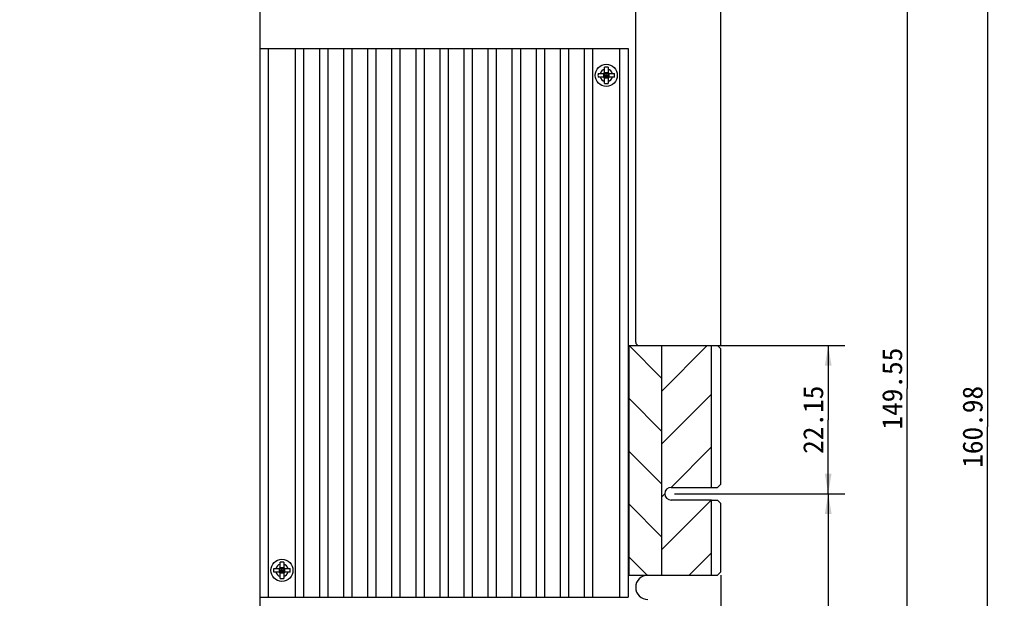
# Model space of a CAD drawing. Header units: millimetres. Extents: x 0 to 559, y 0 to 432.
# Tile 4 of 10: x 198 to 345, y 192 to 278. Entities that reach past the tile are written whole.
import ezdxf
from ezdxf.enums import TextEntityAlignment as Align

# ---------------------------------------------------------------- set-up
doc = ezdxf.new("R2010")
doc.units = ezdxf.units.MM
doc.header["$LTSCALE"] = 30.734
doc.layers.get('0').update_dxf_attribs({"linetype": 'CONTINUOUS'})
doc.layers.add('00_COMPONENTS', color=7, linetype='CONTINUOUS')
doc.layers.add('51__DRAFT_DIMS', color=7, linetype='CONTINUOUS')
doc.styles.get("Standard").update_dxf_attribs({"font": 'simfang.ttf'})
doc.dimstyles.new('DIMSTYLE_1', dxfattribs={"dimtxt": 3, "dimasz": 3, "dimexe": 2.5, "dimexo": 0.5, "dimgap": 0.75, "dimtad": 1, "dimdsep": 46, "dimtxsty": 'STANDARD', "dimblk": '_FILLED', "dimblk1": '_FILLED', "dimblk2": '_FILLED', "dimcen": 0.09, "dimclrt": 3, "dimazin": 2, "dimtp": 0.2, "dimtm": 0.2, "dimtfac": 1, "dimtofl": 0, "dimtmove": 0, "dimatfit": 3, "dimldrblk": '_FILLED', "dimfxl": 1, "dimtolj": 1, "dimarcsym": 0})
doc.dimstyles.new('DIMSTYLE_2', dxfattribs={"dimtxt": 3, "dimasz": 3, "dimexe": 2.5, "dimexo": 0.5, "dimgap": 0.75, "dimtad": 1, "dimdsep": 46, "dimtxsty": 'STANDARD', "dimblk": '_FILLED', "dimblk1": '_FILLED', "dimblk2": '_FILLED', "dimcen": 0.09, "dimclrt": 3, "dimazin": 2, "dimtp": 0.3, "dimtm": 0.3, "dimtfac": 1, "dimtofl": 0, "dimtmove": 0, "dimatfit": 3, "dimldrblk": '_FILLED', "dimfxl": 1, "dimtolj": 1, "dimarcsym": 0})
doc.dimstyles.new('DIMSTYLE_3', dxfattribs={"dimtxt": 3, "dimasz": 3, "dimexe": 2.5, "dimexo": 0.5, "dimgap": 0.75, "dimtad": 1, "dimdsep": 46, "dimtxsty": 'STANDARD', "dimblk": '_FILLED', "dimblk1": '_FILLED', "dimblk2": '_FILLED', "dimcen": 0.09, "dimclrt": 3, "dimazin": 2, "dimtp": 0.5, "dimtm": 0.5, "dimtfac": 1, "dimtofl": 0, "dimtmove": 0, "dimatfit": 3, "dimldrblk": '_FILLED', "dimfxl": 1, "dimtolj": 1, "dimarcsym": 0})

# ---------------------------------------------------------------- blocks, each defined once
blk = doc.blocks.new('_FILLED')
at = {"color": 0, "linetype": 'BYBLOCK'}
blk.add_solid([(0, 0), (-1, 0.167), (-1, -0.167)], dxfattribs=at)
blk = doc.blocks.new('*D0')
at = {"layer": '51__DRAFT_DIMS', "color": 4}
for p, q in [((301.48, 229.44), (320.92, 229.44)), ((318.42, 229.44), (318.42, 218.36)), ((318.42, 207.29), (318.42, 218.36)), ((295.43, 207.29), (320.92, 207.29))]:
    blk.add_line(p, q, dxfattribs=at)
at = {"layer": '51__DRAFT_DIMS', "color": 4, "xscale": 3, "yscale": 3, "zscale": 3}
for p, rotation in [((318.42, 229.44), 90), ((318.42, 207.29), 270)]:
    blk.add_blockref('_FILLED', p, dxfattribs=dict(at, rotation=rotation))
at = {"layer": '51__DRAFT_DIMS', "color": 3}
blk.add_text('22.15', height=3, rotation=90, dxfattribs=at).set_placement((317.67, 218.36), align=Align.CENTER)
blk = doc.blocks.new('*D1')
at = {"layer": '51__DRAFT_DIMS', "color": 4}
for p, q in [((295.43, 207.29), (320.92, 207.29)), ((318.42, 207.29), (318.42, 177.76)), ((318.42, 148.24), (318.42, 177.76)), ((306.46, 148.24), (320.92, 148.24))]:
    blk.add_line(p, q, dxfattribs=at)
at = {"layer": '51__DRAFT_DIMS', "color": 4, "xscale": 3, "yscale": 3, "zscale": 3}
for p, rotation in [((318.42, 207.29), 90), ((318.42, 148.24), 270)]:
    blk.add_blockref('_FILLED', p, dxfattribs=dict(at, rotation=rotation))
at = {"layer": '51__DRAFT_DIMS', "color": 3}
blk.add_text('59.05', height=3, rotation=90, dxfattribs=at).set_placement((317.67, 177.76), align=Align.CENTER)
blk = doc.blocks.new('*D2')
at = {"layer": '51__DRAFT_DIMS', "color": 4}
for p, q in [((289.63, 297.79), (332.73, 297.79)), ((330.23, 297.79), (330.23, 223.01)), ((330.23, 148.24), (330.23, 223.01)), ((298.56, 148.24), (332.73, 148.24))]:
    blk.add_line(p, q, dxfattribs=at)
at = {"layer": '51__DRAFT_DIMS', "color": 4, "xscale": 3, "yscale": 3, "zscale": 3}
for p, rotation in [((330.23, 297.79), 90), ((330.23, 148.24), 270)]:
    blk.add_blockref('_FILLED', p, dxfattribs=dict(at, rotation=rotation))
at = {"layer": '51__DRAFT_DIMS', "color": 3}
blk.add_text('149.55', height=3, rotation=90, dxfattribs=at).set_placement((329.48, 223.01), align=Align.CENTER)
blk = doc.blocks.new('*D3')
at = {"layer": '51__DRAFT_DIMS', "color": 4}
for p, q in [((289.63, 297.79), (344.75, 297.79)), ((342.25, 297.79), (342.25, 217.3)), ((342.25, 136.81), (342.25, 217.3)), ((198.02, 136.81), (344.75, 136.81))]:
    blk.add_line(p, q, dxfattribs=at)
at = {"layer": '51__DRAFT_DIMS', "color": 4, "xscale": 3, "yscale": 3, "zscale": 3}
for p, rotation in [((342.25, 297.79), 90), ((342.25, 136.81), 270)]:
    blk.add_blockref('_FILLED', p, dxfattribs=dict(at, rotation=rotation))
at = {"layer": '51__DRAFT_DIMS', "color": 3}
blk.add_text('160.98', height=3, rotation=90, dxfattribs=at).set_placement((341.5, 217.3), align=Align.CENTER)
blk = doc.blocks.new('*D4')
at = {"layer": '51__DRAFT_DIMS', "color": 4}
for p, q in [((302.38, 195.13), (302.38, 125.08)), ((197.52, 136.81), (197.52, 125.08)), ((197.52, 127.58), (249.95, 127.58)), ((302.38, 127.58), (249.95, 127.58))]:
    blk.add_line(p, q, dxfattribs=at)
at = {"layer": '51__DRAFT_DIMS', "color": 4, "xscale": 3, "yscale": 3, "zscale": 3, "rotation": 180}
blk.add_blockref('_FILLED', (197.52, 127.58), dxfattribs=at)
at = {"layer": '51__DRAFT_DIMS', "color": 4, "xscale": 3, "yscale": 3, "zscale": 3}
blk.add_blockref('_FILLED', (302.38, 127.58), dxfattribs=at)
at = {"layer": '51__DRAFT_DIMS', "color": 3}
blk.add_text('104.86', height=3, dxfattribs=at).set_placement((249.95, 128.33), align=Align.CENTER)
blk = doc.blocks.new('*D9')
at = {"layer": '51__DRAFT_DIMS', "color": 4}
for p, q in [((233.48, 274.35), (233.48, 315.92)), ((302.38, 229.44), (302.38, 315.92)), ((233.48, 313.42), (267.93, 313.42)), ((302.38, 313.42), (267.93, 313.42))]:
    blk.add_line(p, q, dxfattribs=at)
at = {"layer": '51__DRAFT_DIMS', "color": 4, "xscale": 3, "yscale": 3, "zscale": 3, "rotation": 180}
blk.add_blockref('_FILLED', (233.48, 313.42), dxfattribs=at)
at = {"layer": '51__DRAFT_DIMS', "color": 4, "xscale": 3, "yscale": 3, "zscale": 3}
blk.add_blockref('_FILLED', (302.38, 313.42), dxfattribs=at)
at = {"layer": '51__DRAFT_DIMS', "color": 3}
blk.add_text('68.9', height=3, dxfattribs=at).set_placement((267.93, 314.17), align=Align.CENTER)

msp = doc.modelspace()

# ---------------------------------------------------------------- linework, layer by layer
at = {"layer": '00_COMPONENTS', "color": 7}
for p, q in [((233.485, 152.239), (233.485, 297.289)), ((289.635, 229.939), (289.635, 297.289)), ((233.485, 273.847), (288.485, 273.847)), ((234.685, 273.847), (234.685, 191.847)), ((238.785, 191.847), (238.785, 273.847)), ((239.985, 273.847), (239.985, 191.847)), ((242.385, 191.847), (242.385, 273.847)), ((243.585, 273.847), (243.585, 191.847)), ((245.985, 191.847), (245.985, 273.847)), ((247.185, 273.847), (247.185, 191.847)), ((249.585, 191.847), (249.585, 273.847)), ((250.785, 273.847), (250.785, 191.847)), ((253.185, 191.847), (253.185, 273.847)), ((254.385, 273.847), (254.385, 191.847)), ((256.785, 191.847), (256.785, 273.847)), ((257.985, 273.847), (257.985, 191.847)), ((260.385, 191.847), (260.385, 273.847)), ((261.585, 273.847), (261.585, 191.847)), ((263.985, 191.847), (263.985, 273.847)), ((265.185, 273.847), (265.185, 191.847)), ((267.585, 191.847), (267.585, 273.847)), ((268.785, 273.847), (268.785, 191.847)), ((271.185, 191.847), (271.185, 273.847)), ((272.385, 273.847), (272.385, 191.847)), ((274.785, 191.847), (274.785, 273.847)), ((275.985, 273.847), (275.985, 191.847)), ((278.385, 191.847), (278.385, 273.847)), ((279.585, 273.847), (279.585, 191.847)), ((281.985, 191.847), (281.985, 273.847)), ((283.185, 273.847), (283.185, 191.847)), ((287.285, 191.847), (287.285, 273.847)), ((288.485, 273.847), (288.485, 191.847)), ((284.965, 270.317), (284.965, 271.076)), ((285.505, 271.076), (285.505, 270.317)), ((284.006, 270.117), (284.765, 270.117)), ((284.765, 269.577), (284.006, 269.577)), ((284.906, 270.176), (284.953, 270.129)), ((284.906, 269.519), (284.953, 269.565)), ((284.965, 269.705), (284.965, 269.989)), ((284.965, 269.847), (285.505, 269.847)), ((285.093, 270.117), (285.377, 270.117)), ((285.377, 269.577), (285.093, 269.577)), ((285.235, 269.577), (285.235, 270.117)), ((285.505, 269.989), (285.505, 269.705)), ((285.563, 270.176), (285.517, 270.129)), ((285.563, 269.519), (285.517, 269.565)), ((285.705, 270.117), (286.463, 270.117)), ((286.463, 269.577), (285.705, 269.577)), ((284.965, 268.619), (284.965, 269.377)), ((285.505, 269.377), (285.505, 268.619)), ((300.985, 229.439), (301.885, 229.439)), ((301.885, 229.439), (302.385, 228.939)), ((302.385, 208.739), (302.385, 228.939)), ((300.985, 208.239), (301.885, 208.239)), ((302.385, 208.739), (301.885, 208.239)), ((300.985, 206.339), (301.885, 206.339)), ((301.885, 206.339), (302.385, 205.839)), ((302.385, 195.634), (302.385, 205.839)), ((235.506, 196.117), (236.265, 196.117)), ((236.406, 196.176), (236.453, 196.129)), ((236.465, 196.317), (236.465, 197.076)), ((236.465, 195.705), (236.465, 195.989)), ((236.465, 195.847), (237.005, 195.847)), ((236.593, 196.117), (236.877, 196.117)), ((236.735, 195.577), (236.735, 196.117)), ((237.005, 197.076), (237.005, 196.317)), ((237.005, 195.989), (237.005, 195.705)), ((237.063, 196.176), (237.017, 196.129)), ((237.205, 196.117), (237.963, 196.117)), ((236.265, 195.577), (235.506, 195.577)), ((236.406, 195.519), (236.453, 195.565)), ((236.465, 194.619), (236.465, 195.377)), ((236.877, 195.577), (236.593, 195.577)), ((237.005, 195.377), (237.005, 194.619)), ((237.063, 195.519), (237.017, 195.565)), ((237.963, 195.577), (237.205, 195.577)), ((300.985, 195.134), (301.885, 195.134)), ((302.385, 195.634), (301.885, 195.134)), ((233.485, 191.847), (288.485, 191.847))]:
    msp.add_line(p, q, dxfattribs=at)
at = {"layer": '00_COMPONENTS', "color": 4}
for p, q in [((284.862, 269.552), (284.862, 270.143)), ((285.53, 270.22), (284.939, 270.22)), ((284.939, 269.475), (285.53, 269.475)), ((284.965, 269.87), (284.987, 269.847)), ((284.987, 269.847), (284.965, 269.825)), ((285.212, 270.117), (285.235, 270.095)), ((285.235, 269.6), (285.212, 269.577)), ((285.235, 270.095), (285.257, 270.117)), ((285.257, 269.577), (285.235, 269.6)), ((285.482, 269.847), (285.505, 269.87)), ((285.505, 269.825), (285.482, 269.847)), ((285.607, 270.143), (285.607, 269.552)), ((288.635, 229.439), (300.985, 229.439)), ((293.495, 224.579), (288.635, 229.439)), ((288.635, 195.134), (288.635, 229.439)), ((293.495, 222.605), (300.329, 229.439)), ((293.495, 229.439), (293.495, 195.134)), ((300.985, 208.239), (300.985, 229.439)), ((293.495, 216.677), (288.635, 221.537)), ((293.495, 214.702), (300.985, 222.192)), ((293.495, 208.774), (288.635, 213.634)), ((294.935, 208.239), (300.985, 214.289)), ((294.935, 208.239), (300.985, 208.239)), ((293.495, 206.799), (293.985, 207.289)), ((293.495, 198.897), (300.937, 206.339)), ((300.985, 206.339), (294.935, 206.339)), ((300.985, 195.134), (300.985, 206.339)), ((293.495, 200.872), (288.635, 205.732)), ((291.329, 195.134), (288.635, 197.829)), ((297.635, 195.134), (300.985, 198.484)), ((236.362, 195.552), (236.362, 196.143)), ((237.03, 196.22), (236.439, 196.22)), ((236.465, 195.87), (236.487, 195.847)), ((236.487, 195.847), (236.465, 195.825)), ((236.712, 196.117), (236.735, 196.095)), ((236.735, 196.095), (236.757, 196.117)), ((236.982, 195.847), (237.005, 195.87)), ((237.005, 195.825), (236.982, 195.847)), ((237.107, 196.143), (237.107, 195.552)), ((236.439, 195.475), (237.03, 195.475)), ((236.735, 195.6), (236.712, 195.577)), ((236.757, 195.577), (236.735, 195.6)), ((288.635, 195.134), (300.985, 195.134))]:
    msp.add_line(p, q, dxfattribs=at)
at = {"layer": '00_COMPONENTS', "color": 7}
for points in [[(284.987, 269.847), (285.028, 269.847), (285.07, 269.847), (285.111, 269.847), (285.153, 269.848), (285.194, 269.848), (285.276, 269.847)], [(285.235, 269.888), (285.235, 269.929), (285.235, 269.971), (285.234, 270.012), (285.234, 270.054), (285.235, 270.095)], [(285.235, 269.6), (285.235, 269.641), (285.235, 269.682), (285.235, 269.724), (285.234, 269.765), (285.234, 269.806), (285.235, 269.888)], [(285.482, 269.847), (285.441, 269.848), (285.4, 269.848), (285.358, 269.847), (285.317, 269.847), (285.276, 269.847)], [(236.487, 195.847), (236.528, 195.847), (236.57, 195.847), (236.611, 195.847), (236.653, 195.848), (236.694, 195.848), (236.776, 195.847)], [(236.735, 195.888), (236.735, 195.929), (236.735, 195.971), (236.734, 196.012), (236.734, 196.054), (236.735, 196.095)], [(236.735, 195.6), (236.735, 195.641), (236.735, 195.682), (236.735, 195.724), (236.734, 195.765), (236.734, 195.806), (236.735, 195.888)], [(236.982, 195.847), (236.941, 195.848), (236.9, 195.848), (236.858, 195.847), (236.817, 195.847), (236.776, 195.847)]]:
    msp.add_lwpolyline(points, dxfattribs=at)
for centre in [(285.235, 269.847), (236.735, 195.847)]:
    msp.add_circle(centre, 1.65, dxfattribs=at)
for centre, radius, start, end in [((285.232, 267.278), 3.807, 89.95649, 94.02307), ((285.238, 267.278), 3.807, 85.97693, 90.04351), ((287.807, 269.847), 3.811, 175.93725, 184.06275), ((284.765, 270.317), 0.2, 270, 360), ((284.765, 269.377), 0.2, 0, 90), ((285.705, 270.317), 0.2, 180, 270), ((285.705, 269.377), 0.2, 90, 180), ((282.662, 269.847), 3.811, 355.93725, 4.06275), ((285.232, 272.417), 3.807, 265.97693, 270.04351), ((285.238, 272.417), 3.807, 269.95649, 274.02307), ((290.135, 229.939), 0.5, 180, 270), ((239.307, 195.847), 3.811, 175.93725, 184.06275), ((236.265, 196.317), 0.2, 270, 360), ((236.732, 193.278), 3.807, 89.95649, 94.02307), ((236.738, 193.278), 3.807, 85.97693, 90.04351), ((237.205, 196.317), 0.2, 180, 270), ((234.162, 195.847), 3.811, 355.93725, 4.06275), ((236.265, 195.377), 0.2, 0, 90), ((236.732, 198.417), 3.807, 265.97693, 270.04351), ((236.738, 198.417), 3.807, 269.95649, 274.02307), ((237.205, 195.377), 0.2, 90, 180), ((291.46, 193.309), 1.825, 90, 270)]:
    msp.add_arc(centre, radius, start, end, dxfattribs=at)
at = {"layer": '00_COMPONENTS', "color": 4}
for centre, start, end in [((285.235, 269.847), 106.51166, 163.48834), ((285.235, 269.847), 196.51166, 253.48834), ((285.235, 269.847), 16.51166, 73.48834), ((285.235, 269.847), 286.51166, 343.48834), ((294.935, 207.289), 90, 270), ((236.735, 195.847), 106.51166, 163.48834), ((236.735, 195.847), 16.51166, 73.48834), ((236.735, 195.847), 196.51166, 253.48834), ((236.735, 195.847), 286.51166, 343.48834)]:
    msp.add_arc(centre, 0.95, start, end, dxfattribs=at)
at = {"layer": '00_COMPONENTS', "color": 7}
for points, knots in [([(284.953, 270.129), (284.965, 270.127), (285.011, 270.121), (285.058, 270.117), (285.093, 270.117)], [0, 0, 0, 0, 0.2566209, 1, 1, 1, 1]), ([(284.965, 269.989), (284.965, 270.001), (284.963, 270.047), (284.958, 270.094), (284.953, 270.129)], [0, 0, 0, 0, 0.2429169, 1, 1, 1, 1]), ([(284.965, 269.705), (284.965, 269.694), (284.963, 269.647), (284.958, 269.6), (284.953, 269.565)], [0, 0, 0, 0, 0.2429169, 1, 1, 1, 1]), ([(284.953, 269.565), (284.965, 269.567), (285.011, 269.574), (285.058, 269.577), (285.093, 269.577)], [0, 0, 0, 0, 0.2566209, 1, 1, 1, 1]), ([(285.517, 270.129), (285.505, 270.127), (285.458, 270.121), (285.411, 270.117), (285.377, 270.117)], [0, 0, 0, 0, 0.2566209, 1, 1, 1, 1]), ([(285.517, 269.565), (285.505, 269.567), (285.458, 269.574), (285.411, 269.577), (285.377, 269.577)], [0, 0, 0, 0, 0.2566209, 1, 1, 1, 1]), ([(285.505, 269.989), (285.505, 270.001), (285.506, 270.047), (285.511, 270.094), (285.517, 270.129)], [0, 0, 0, 0, 0.2429169, 1, 1, 1, 1]), ([(285.505, 269.705), (285.505, 269.694), (285.506, 269.647), (285.511, 269.6), (285.517, 269.565)], [0, 0, 0, 0, 0.2429169, 1, 1, 1, 1]), ([(236.453, 196.129), (236.465, 196.127), (236.511, 196.121), (236.558, 196.117), (236.593, 196.117)], [0, 0, 0, 0, 0.2566209, 1, 1, 1, 1]), ([(236.465, 195.989), (236.465, 196.001), (236.463, 196.047), (236.458, 196.094), (236.453, 196.129)], [0, 0, 0, 0, 0.2429169, 1, 1, 1, 1]), ([(237.017, 196.129), (237.005, 196.127), (236.958, 196.121), (236.911, 196.117), (236.877, 196.117)], [0, 0, 0, 0, 0.2566209, 1, 1, 1, 1]), ([(237.005, 195.989), (237.005, 196.001), (237.006, 196.047), (237.011, 196.094), (237.017, 196.129)], [0, 0, 0, 0, 0.2429169, 1, 1, 1, 1]), ([(236.465, 195.705), (236.465, 195.694), (236.463, 195.647), (236.458, 195.6), (236.453, 195.565)], [0, 0, 0, 0, 0.2429169, 1, 1, 1, 1]), ([(236.453, 195.565), (236.465, 195.567), (236.511, 195.574), (236.558, 195.577), (236.593, 195.577)], [0, 0, 0, 0, 0.2566209, 1, 1, 1, 1]), ([(237.017, 195.565), (237.005, 195.567), (236.958, 195.574), (236.911, 195.577), (236.877, 195.577)], [0, 0, 0, 0, 0.2566209, 1, 1, 1, 1]), ([(237.005, 195.705), (237.005, 195.694), (237.006, 195.647), (237.011, 195.6), (237.017, 195.565)], [0, 0, 0, 0, 0.2429169, 1, 1, 1, 1])]:
    msp.add_open_spline(points, degree=3, knots=knots, dxfattribs=at)

# ---------------------------------------------------------------- dimensions: what is measured, and where the dimension line sits
at = {"layer": '51__DRAFT_DIMS', "color": 4}
for base, p1, p2, picture, middle in [((302.385, 313.416), (233.485, 273.847), (302.385, 228.939), '*D9', (267.885, 313.416)), ((302.385, 127.576), (197.525, 137.309), (302.385, 195.634), '*D4', (250.057, 127.576))]:
    dim = msp.add_linear_dim(base=base, p1=p1, p2=p2, dimstyle='DIMSTYLE_2', dxfattribs=at)
    dim.commit()
    dim.dimension.update_dxf_attribs({"geometry": picture, "text_midpoint": middle, "dimtype": 160})
for base, p1, p2, angle, dimstyle, picture, middle in [((342.251, 136.809), (289.135, 297.789), (197.525, 136.809), 270, 'DIMSTYLE_3', '*D3', (342.251, 217.384)), ((330.225, 297.789), (298.058, 148.239), (289.135, 297.789), 90, 'DIMSTYLE_3', '*D2', (330.225, 223.088)), ((318.415, 207.289), (300.985, 229.439), (294.935, 207.289), 270, 'DIMSTYLE_1', '*D0', (318.415, 218.3)), ((318.415, 207.289), (305.958, 148.239), (294.935, 207.289), 90, 'DIMSTYLE_2', '*D1', (318.415, 177.718))]:
    dim = msp.add_linear_dim(base=base, p1=p1, p2=p2, angle=angle, dimstyle=dimstyle, dxfattribs=at)
    dim.commit()
    dim.dimension.update_dxf_attribs({"geometry": picture, "text_midpoint": middle, "dimtype": 160})

doc.saveas('drawing.dxf')
